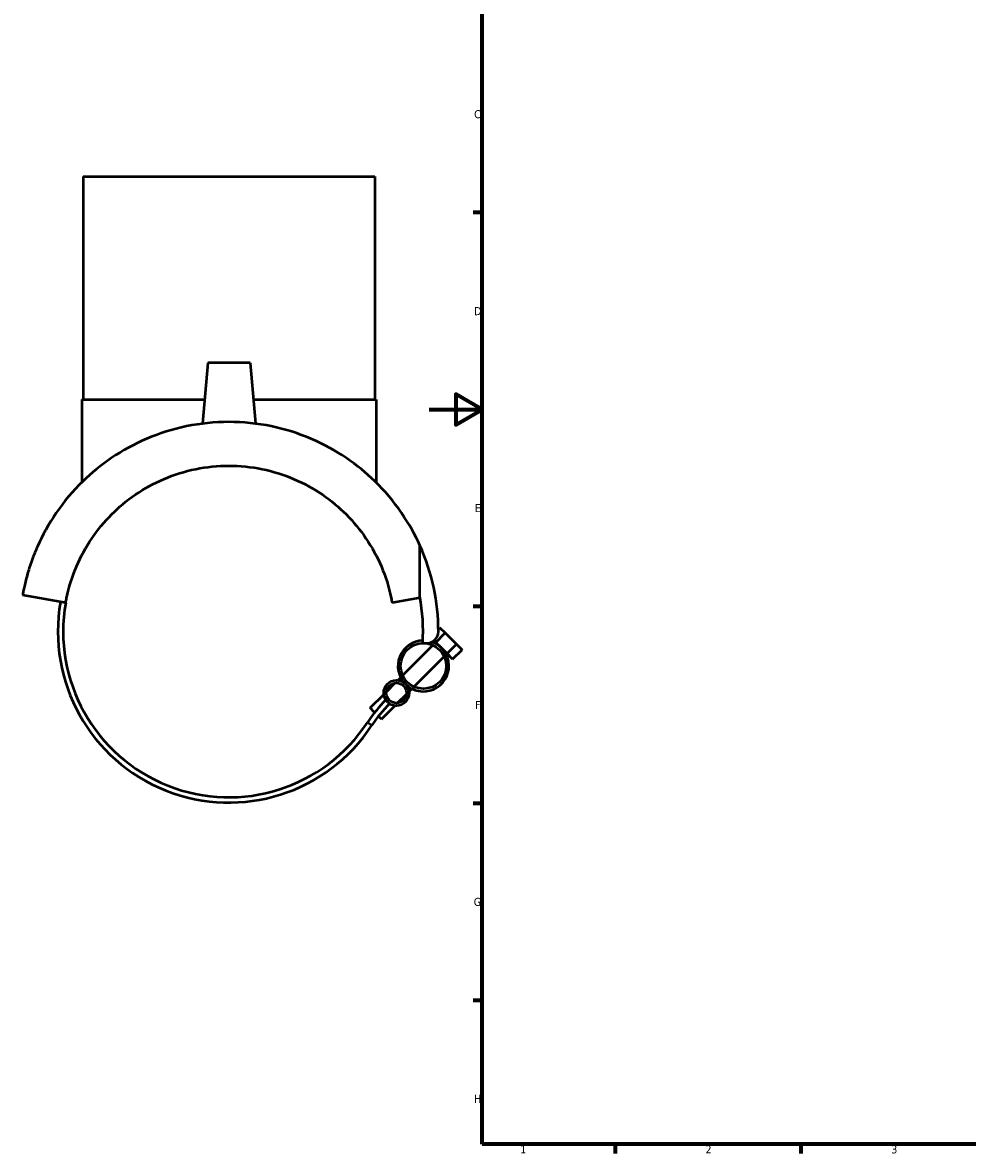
# Model space of a CAD drawing. Header units: millimetres. Extents: x -153 to 1300, y -272 to 843.
# Tile 1 of 6: x -153 to 203, y 17 to 443. Entities that reach past the tile are written whole.
import ezdxf

# ---------------------------------------------------------------- set-up
doc = ezdxf.new("R2010")
doc.units = ezdxf.units.MM
for name, color, linetype, lineweight in [('Border (ANSI)', 7, 'Continuous', 70), ('Visible (ANSI)', 7, 'Continuous', 50), ('Visible Narrow (ANSI)', 7, 'Continuous', 35)]:
    doc.layers.add(name, color=color, linetype=linetype, lineweight=lineweight)
doc.styles.add('Note Text (ANSI)', font='tahoma.ttf')

# ---------------------------------------------------------------- blocks, each defined once
blk = doc.blocks.new('Borders Default Border')
at = {"layer": 'Border (ANSI)'}
for p, q in [((20, 371.25), (16.55, 371.25)), ((20, 222.75), (16.55, 222.75)), ((20, 148.5), (16.55, 148.5)), ((20, 74.25), (16.55, 74.25)), ((70.08, 20), (70.08, 16.55)), ((140.17, 20), (140.17, 16.55))]:
    blk.add_line(p, q, dxfattribs=at)
at = {"layer": 'Border (ANSI)', "flags": 128}
for points in [[(20, 20), (20, 574), (821, 574), (821, 20), (20, 20)], [(0, 297), (20, 297), (10, 302.77), (10, 291.23), (20, 297)]]:
    blk.add_lwpolyline(points, dxfattribs=at)
at = {"layer": 'Border (ANSI)', "char_height": 3.05, "attachment_point": 7, "style": 'Note Text (ANSI)'}
for s, insert in [('C', (16.95, 406.8)), ('D', (16.96, 332.6)), ('E', (17.21, 258.35)), ('F', (17.29, 184.1)), ('G', (16.81, 109.79)), ('H', (16.97, 35.6)), ('1', (34.35, 16.55)), ('2', (104.2, 16.55)), ('3', (174.26, 16.49))]:
    blk.add_mtext(s, dxfattribs=dict(at, insert=insert))

msp = doc.modelspace()

# ---------------------------------------------------------------- linework, layer by layer
at = {"layer": 'Visible (ANSI)'}
for p, q in [((-130.5467, 384.8329), (-20.5467, 384.8329)), ((-130.5467, 384.8329), (-130.5467, 300.8329)), ((-20.5467, 384.8329), (-20.5467, 300.8329)), ((-83.5467, 314.5829), (-85.5489, 291.6972)), ((-67.5467, 314.5829), (-83.5467, 314.5829)), ((-67.5467, 314.5829), (-65.5445, 291.6972)), ((-131.0467, 300.8329), (-84.7497, 300.8329)), ((-131.0467, 300.8329), (-131.0467, 269.5535)), ((-66.3437, 300.8329), (-20.0467, 300.8329)), ((-20.0467, 300.8329), (-20.0467, 269.5535)), ((-3.5157, 226.5025), (-3.5157, 245.7758)), ((-137.0972, 224.1859), (-153.3465, 227.0511)), ((-3.4341, 226.0483), (-13.9962, 224.1859)), ((3.4455, 214.4419), (3.8952, 214.8916)), ((3.8952, 214.8916), (6.0165, 212.7703)), ((2.481, 209.2347), (1.8272, 209.8885)), ((2.141, 208.8948), (2.481, 209.2347)), ((2.481, 209.2347), (6.0165, 212.7703)), ((4.6023, 207.1134), (2.481, 209.2347)), ((6.0165, 212.7703), (10.2591, 208.5276)), ((-10.0064, 196.7474), (1.3919, 208.1456)), ((6.7236, 204.9921), (4.6023, 207.1134)), ((6.3836, 204.6521), (6.7236, 204.9921)), ((6.7236, 204.9921), (10.2591, 208.5276)), ((8.8449, 202.8708), (6.7236, 204.9921)), ((8.8449, 202.8708), (12.3805, 206.4063)), ((10.2591, 208.5276), (12.3805, 206.4063)), ((-5.7638, 192.5048), (5.6345, 203.903)), ((-16.1388, 190.6149), (-12.8404, 193.9134)), ((-11.8401, 194.9137), (-10.7555, 195.9983)), ((-22.2678, 184.486), (-17.1391, 189.6147)), ((-11.8962, 186.3723), (-8.5977, 189.6708)), ((-7.5974, 190.6711), (-6.5129, 191.7556)), ((-20.5885, 182.8067), (-22.2678, 184.486)), ((-18.0251, 180.2434), (-12.8965, 185.372)), ((-18.0251, 180.2434), (-19.1639, 181.3821))]:
    msp.add_line(p, q, dxfattribs=at)
for centre, radius in [((-2.1859, 200.3252), 8.6), ((-12.3683, 190.1429), 4.8), ((-12.3683, 190.1429), 3.8)]:
    msp.add_circle(centre, radius, dxfattribs=at)
for centre, radius, start, end in [((-75.5467, 213.3329), 79, 0, 24.246862), ((-75.5467, 213.3329), 73.225, 356.693398, 10.361102), ((-75.5467, 213.3329), 64.5, 170, 326.758542), ((-75.5467, 213.3329), 62.5, 170, 326.758542), ((-1.0077, 213.3329), 4.461, 251.222853, 0), ((-2.1859, 200.3252), 9.6, 91.284464, 225), ((-2.1859, 200.3252), 9.6, 225, 70.38416), ((21.2339, 149.9014), 53.2153, 135, 146.758542), ((21.2339, 149.9014), 51.2153, 135, 146.758542)]:
    msp.add_arc(centre, radius, start, end, dxfattribs=at)
for points, knots in [([(-75.5467, 292.3329), (-80.8925, 292.3329), (-86.2887, 291.7819), (-96.7685, 289.617), (-101.8525, 288.0041), (-111.3689, 283.9343), (-115.8135, 281.4734), (-123.8499, 276.0333), (-127.4425, 273.0547), (-134.419, 266.2854), (-137.8179, 262.211), (-143.5615, 253.8392), (-145.907, 249.539), (-148.6608, 243.3403), (-149.4476, 241.3296), (-150.7945, 237.4768), (-151.3547, 235.6324), (-152.0448, 233.0766), (-152.2486, 232.2653), (-152.6085, 230.7426), (-152.7647, 230.0302), (-153.0294, 228.7554), (-153.1378, 228.1924), (-153.2959, 227.3417), (-153.3465, 227.0511), (-153.3465, 227.0511)], [14.35825946, 14.35825946, 14.35825946, 14.35825946, 15.96201105, 15.96201105, 17.56576264, 17.56576264, 19.16951423, 19.16951423, 20.77326582, 20.77326582, 22.7590791, 22.7590791, 24.74489237, 24.74489237, 25.73779901, 25.73779901, 26.73070564, 26.73070564, 27.22715896, 27.22715896, 27.72361228, 27.72361228, 28.2200656, 28.2200656, 28.71651892, 28.71651892, 28.71651892, 28.71651892]), ([(-3.5157, 245.7758), (-5.3261, 249.7951), (-7.6174, 253.9637), (-13.2755, 262.211), (-16.6744, 266.2854), (-23.6509, 273.0547), (-27.2434, 276.0333), (-35.2799, 281.4734), (-39.7245, 283.9343), (-49.2409, 288.0041), (-54.3249, 289.617), (-64.8047, 291.7819), (-70.2009, 292.3329), (-75.5467, 292.3329)], [4.03069426, 4.03069426, 4.03069426, 4.03069426, 5.95743982, 5.95743982, 7.94325309, 7.94325309, 9.54700468, 9.54700468, 11.15075628, 11.15075628, 12.75450787, 12.75450787, 14.35825946, 14.35825946, 14.35825946, 14.35825946]), ([(-137.0972, 224.1859), (-136.9929, 224.7772), (-136.8803, 225.366), (-135.9137, 230.0548), (-134.664, 234.0252), (-131.4576, 241.5641), (-129.4978, 245.1379), (-124.9997, 251.7605), (-122.4596, 254.8084), (-117.109, 260.159), (-114.1134, 262.6775), (-107.5027, 267.1947), (-103.887, 269.1934), (-96.2296, 272.4581), (-92.1788, 273.7269), (-83.9084, 275.4147), (-79.6884, 275.8329), (-75.5467, 275.8329)], [1.10013841, 1.10013841, 1.10013841, 1.10013841, 1.2834982, 1.2834982, 2.56699639, 2.56699639, 3.85049459, 3.85049459, 5.13399279, 5.13399279, 6.37649974, 6.37649974, 7.6190067, 7.6190067, 8.86151365, 8.86151365, 10.10402061, 10.10402061, 10.10402061, 10.10402061]), ([(-75.5467, 275.8329), (-71.405, 275.8329), (-67.185, 275.4147), (-58.9146, 273.7269), (-54.8638, 272.4581), (-47.2063, 269.1934), (-43.5907, 267.1947), (-36.98, 262.6775), (-33.9844, 260.159), (-28.6338, 254.8084), (-26.0937, 251.7605), (-21.5956, 245.1379), (-19.6358, 241.5641), (-16.4294, 234.0252), (-15.1797, 230.0548), (-14.2131, 225.366), (-14.1005, 224.7772), (-13.9962, 224.1859)], [10.10402061, 10.10402061, 10.10402061, 10.10402061, 11.34652756, 11.34652756, 12.58903452, 12.58903452, 13.83154147, 13.83154147, 15.07404843, 15.07404843, 16.35754662, 16.35754662, 17.64104482, 17.64104482, 18.92454302, 18.92454302, 19.1079028, 19.1079028, 19.1079028, 19.1079028])]:
    msp.add_open_spline(points, degree=3, knots=knots, dxfattribs=at)
at = {"layer": 'Visible Narrow (ANSI)'}
msp.add_line((-23.2634, 179.0656), (-21.6113, 177.9828), dxfattribs=at)

# ---------------------------------------------------------------- block references
msp.add_blockref('Borders Default Border', (0, 0))

doc.saveas('drawing.dxf')
